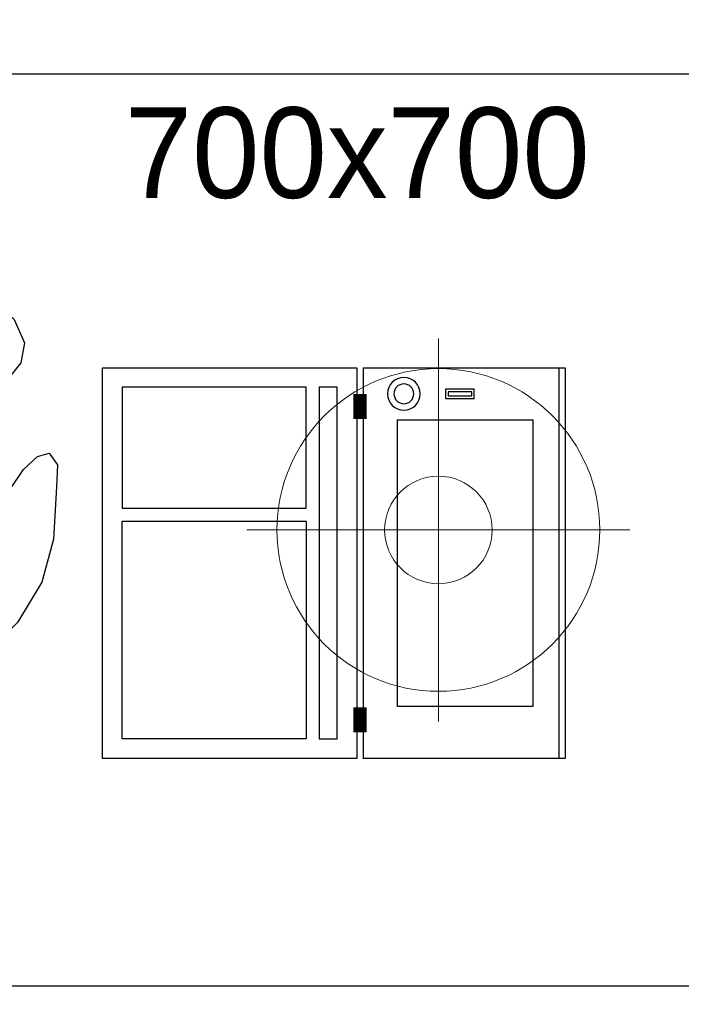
# Model space of a CAD drawing. Header units: millimetres. Extents: x 45699 to 251499, y 244 to 86446.
# Tile 71 of 240: x 93572 to 94080, y 46861 to 47617. Entities that reach past the tile are written whole.
import ezdxf

# ---------------------------------------------------------------- set-up
doc = ezdxf.new("R2010")
doc.units = ezdxf.units.MM
doc.header["$LTSCALE"] = 400
for name, color, linetype in [('inlay', 6, 'Continuous'), ('inr', 4, 'Continuous'), ('plat', 5, 'Continuous'), ('symbol', 1, 'Continuous'), ('verlichting', 2, 'Continuous')]:
    doc.layers.add(name, color=color, linetype=linetype)
doc.styles.add('s100', font='stylu.ttf', dxfattribs={"height": 100})

# ---------------------------------------------------------------- blocks, each defined once
blk = doc.blocks.new('symb-ps03_b2')
blk.add_lwpolyline([(82.2, -333.73), (93.49, -323.27), (109.57, -304.53), (119.85, -284.69), (121.28, -230.81), (122.48, -183.75), (115.83, -150.44), (104.24, -98.36), (90.78, -52.15), (69.01, -24.79), (57.73, -13.18), (50.16, -0.87), (49.41, 8.49), (59.39, 12.98), (75.77, 8.94), (114.72, -1.3), (145.34, -16.57), (172.08, -41.05), (196.39, -77.8), (221.07, -122.2), (235.72, -169.19), (249.93, -232.34), (265.93, -289.97), (270.29, -324.82), (267.36, -365.38), (252.24, -399.32), (234.6, -432.83), (213.47, -457.47), (181.15, -475.38), (140.99, -499.03), (102.83, -516.9), (26.94, -533.46), (-23.26, -539.32), (-83.08, -537.53), (-129.91, -527.67), (-165.07, -510.66), (-191.76, -478.72), (-217.74, -447.52), (-240.83, -394.03), (-258.09, -313.42), (-261.73, -241.7), (-250.83, -189), (-222.05, -138.32), (-185.21, -93.42), (-169.5, -72.24), (-133.78, -53.89), (-107.08, -45.73), (-74.51, -9.97), (-56.54, 2.32), (-37.52, 6.69), (-22.96, 0.81), (-11.7, -12.58), (-10.52, -27.93), (-13.17, -49.25), (-22.57, -61.11), (-75.09, -114.54), (-104.49, -144.91), (-120.66, -165.69), (-138.44, -200.31), (-141.83, -234.06), (-134.63, -284.5), (-123.43, -302.13), (-94.37, -318.79), (-69.05, -327.19), (-51.69, -333.04)])
blk.add_lwpolyline([(-74.51, -413.35, 0.078796), (-66.05, -458.32, 0.088041), (-45.71, -493.94, 0.105312), (-14.5, -518.49, 0.121926), (19.15, -525.8, 0.121926), (52.32, -516.57, 0.105312), (82.08, -490.27, 0.088041), (100.34, -453.54, 0.078796), (106.21, -408.16, 0.078796), (97.75, -363.19, 0.088041), (77.41, -327.57, 0.105312), (46.19, -303.02, 0.121926), (12.55, -295.71, 0.121926), (-20.62, -304.93, 0.105312), (-50.38, -331.24, 0.088041), (-68.65, -367.96, 0.078796)], format="xyb", close=True)
blk = doc.blocks.new('symb-LPTP_b2')
for p, q in [((150, 0), (-150, 0)), ((-150, 0), (-150, -155)), ((150, -155), (150, 0)), ((150, -5), (-150, -5)), ((-110, -25), (-110, -128.95)), ((110, -25), (-110, -25)), ((110, -128.95), (110, -25)), ((110, -128.95), (-110, -128.95)), ((150, -155), (-150, -155)), ((150, -160), (-150, -160)), ((-150, -160), (-150, -355)), ((150, -355), (150, -160)), ((-150, -355), (150, -355))]:
    blk.add_line(p, q)
for points in [[(126.39, -69.8), (133.61, -69.8), (133.61, -91.93), (126.39, -91.93)], [(128.39, -71.8), (131.61, -71.8), (131.61, -89.93), (128.39, -89.93)], [(-135, -175), (135, -175), (135, -188.76), (-135, -188.76)], [(32.13, -198.76), (-135, -198.76), (-135, -340), (32.13, -340)], [(42.13, -198.76), (135, -198.76), (135, -340), (42.13, -340)]]:
    blk.add_lwpolyline(points, close=True)
for points in [[(-129.76, -157.5, 10, 10, 0), (-110.67, -157.5, 10, 10, 0)], [(129.76, -157.5, 10, 10, 0), (110.67, -157.5, 10, 10, 0)]]:
    blk.add_lwpolyline(points, format="xyseb")
for radius in [12.57, 7.57]:
    blk.add_circle((130, -123.86), radius)
blk = doc.blocks.new('lamp02')
at = {"layer": 'verlichting', "lineweight": 0}
for q in [(0, 555.36), (555.36, 0), (0, -555.36), (-555.36, 0)]:
    blk.add_line((0, 0), q, dxfattribs=at)
for radius in [468, 156]:
    blk.add_circle((0, 0), radius, dxfattribs=at)

msp = doc.modelspace()

# ---------------------------------------------------------------- linework, layer by layer
at = {"layer": 'inlay'}
msp.add_arc((91783.58, 48875.06), 3148.15, 307.73153, 67.39162, dxfattribs=at)
at = {"layer": 'inr'}
msp.add_lwpolyline([(93543.11, 46875.03), (94243.11, 46875.03), (94243.11, 47575.03), (93543.11, 47575.03)], close=True, dxfattribs=at)

# ---------------------------------------------------------------- block references
at = {"layer": 'inr', "xscale": -1, "rotation": 270}
msp.add_blockref('symb-LPTP_b2', (93990.45, 47199.54), dxfattribs=at)
at = {"layer": 'symbol', "linetype": 'Continuous', "lineweight": 0, "rotation": 281.380148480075}
msp.add_blockref('symb-ps03_b2', (93576.35, 47330.65), dxfattribs=at)
at = {"layer": 'verlichting', "lineweight": 0, "xscale": -0.2646576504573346, "yscale": 0.2646576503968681, "zscale": 0.2646576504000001, "rotation": 90.00018926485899}
msp.add_blockref('lamp02', (93893.11, 47225.03), dxfattribs=at)

# ---------------------------------------------------------------- texts
at = {"layer": 'plat', "style": 's100'}
msp.add_text('700x700', height=69.562, dxfattribs=at).set_placement((93652.37, 47479.92))

doc.saveas('drawing.dxf')
